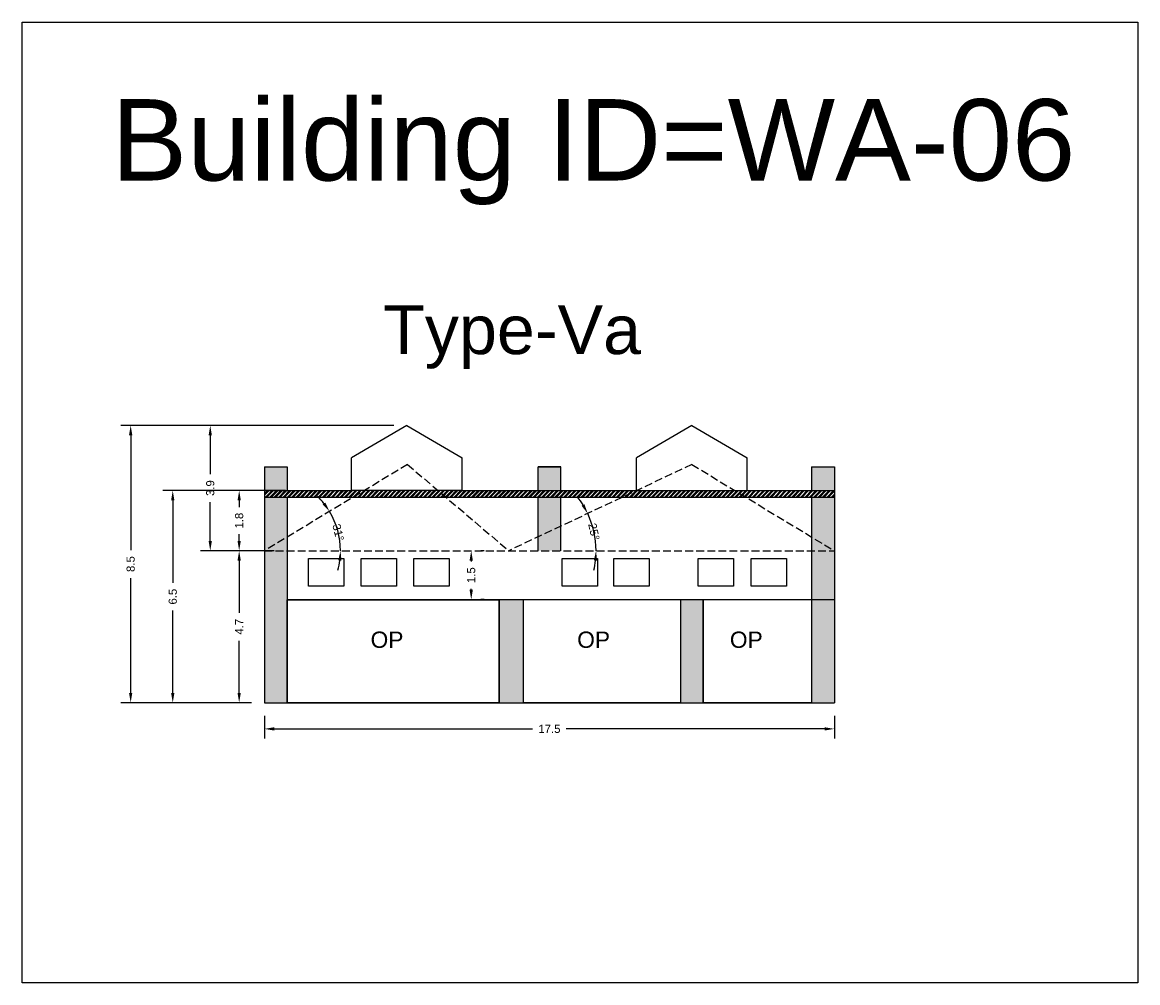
# Model space of a CAD drawing. Header units: metres. Extents: x 3416649 to 3417136, y -6712926 to -6712690.
# Tile 35 of 46: x 3416920 to 3416955, y -6712720 to -6712690. Entities that reach past the tile are written whole.
import ezdxf

# ---------------------------------------------------------------- set-up
doc = ezdxf.new("R2010")
doc.units = ezdxf.units.M
doc.linetypes.add('ACAD_ISO02W100', pattern=[15, 12, -3])
doc.layers.add('Dotted', color=7, linetype='ACAD_ISO02W100', plot=False)
doc.styles.get("Standard").update_dxf_attribs({"font": 'arial.ttf'})
doc.dimstyles.new('ISO-25', dxfattribs={"dimtxt": 0.25, "dimasz": 0.3, "dimexe": 0.3, "dimexo": 0.4, "dimgap": 0.2, "dimtad": 0, "dimdec": 1, "dimdsep": 46, "dimtxsty": 'Standard', "dimcen": 2.5, "dimadec": 0, "dimazin": 0, "dimtfac": 1, "dimtdec": 1, "dimtmove": 0, "dimatfit": 3, "dimfxl": 1, "dimarcsym": 0})

# ---------------------------------------------------------------- blocks, each defined once
blk = doc.blocks.new('*D48')
at = {"color": 0, "lineweight": -2, "transparency": 16777216}
for start, end in [(38.4695, 45.836), (360, 31.1031), (345.2671, 352.6336)]:
    blk.add_arc((3416927.876, -6712706.318), 2.335, start, end, dxfattribs=at)
at = {"color": 0, "transparency": 16777216}
for points in [[(3416929.745, -6712704.837), (3416929.663, -6712704.894), (3416929.875, -6712705.112)], [(3416930.142, -6712706.615), (3416930.242, -6712706.621), (3416930.211, -6712706.318)]]:
    blk.add_solid(points, dxfattribs=at)
at = {"layer": 'Defpoints', "color": 0, "transparency": 16777216}
for p in [(3416932.269, -6712703.668), (3416930.06, -6712705.492), (3416927.876, -6712706.318), (3416927.876, -6712706.318), (3416945.376, -6712706.318)]:
    blk.add_point(p, dxfattribs=at)
at = {"color": 0, "transparency": 16777216, "insert": (3416930.142, -6712705.756), "char_height": 0.25, "attachment_point": 5, "rotation": 283.9337}
blk.add_mtext('31°', dxfattribs=at)
blk = doc.blocks.new('*D49')
at = {"color": 0, "lineweight": -2, "transparency": 16777216}
for start, end in [(31.6389, 38.0521), (360, 25.2256), (347.1736, 353.5868)]:
    blk.add_arc((3416935.376, -6712706.318), 2.682, start, end, dxfattribs=at)
at = {"color": 0, "transparency": 16777216}
for points in [[(3416937.703, -6712704.888), (3416937.615, -6712704.936), (3416937.802, -6712705.176)], [(3416937.991, -6712706.615), (3416938.091, -6712706.621), (3416938.058, -6712706.318)]]:
    blk.add_solid(points, dxfattribs=at)
at = {"layer": 'Defpoints', "color": 0, "transparency": 16777216}
for p in [(3416941.001, -6712703.668), (3416937.943, -6712705.543), (3416927.876, -6712706.318), (3416935.376, -6712706.318), (3416945.376, -6712706.318)]:
    blk.add_point(p, dxfattribs=at)
at = {"color": 0, "transparency": 16777216, "insert": (3416937.993, -6712705.733), "char_height": 0.25, "attachment_point": 5, "rotation": 282.6128}
blk.add_mtext('25°', dxfattribs=at)
blk = doc.blocks.new('*D50')
at = {"color": 0, "lineweight": -2, "transparency": 16777216}
for p, q in [((3416927.876, -6712711.388), (3416927.876, -6712712.091)), ((3416945.376, -6712711.388), (3416945.376, -6712712.091)), ((3416928.176, -6712711.791), (3416936.112, -6712711.791)), ((3416945.076, -6712711.791), (3416937.14, -6712711.791))]:
    blk.add_line(p, q, dxfattribs=at)
at = {"color": 0, "transparency": 16777216}
for points in [[(3416928.176, -6712711.741), (3416928.176, -6712711.841), (3416927.876, -6712711.791)], [(3416945.076, -6712711.741), (3416945.076, -6712711.841), (3416945.376, -6712711.791)]]:
    blk.add_solid(points, dxfattribs=at)
at = {"layer": 'Defpoints', "color": 0, "transparency": 16777216}
for p in [(3416927.876, -6712710.988), (3416945.376, -6712710.988), (3416945.376, -6712711.791)]:
    blk.add_point(p, dxfattribs=at)
at = {"color": 0, "transparency": 16777216, "insert": (3416936.626, -6712711.791), "char_height": 0.25, "attachment_point": 5}
blk.add_mtext('17.5', dxfattribs=at)
blk = doc.blocks.new('*D51')
at = {"color": 0, "lineweight": -2, "transparency": 16777216}
for p, q in [((3416927.476, -6712706.318), (3416926.8, -6712706.318)), ((3416927.1, -6712706.618), (3416927.1, -6712708.221)), ((3416927.1, -6712710.688), (3416927.1, -6712709.086)), ((3416927.476, -6712710.988), (3416926.8, -6712710.988))]:
    blk.add_line(p, q, dxfattribs=at)
at = {"color": 0, "transparency": 16777216}
for points in [[(3416927.05, -6712706.618), (3416927.15, -6712706.618), (3416927.1, -6712706.318)], [(3416927.05, -6712710.688), (3416927.15, -6712710.688), (3416927.1, -6712710.988)]]:
    blk.add_solid(points, dxfattribs=at)
at = {"layer": 'Defpoints', "color": 0, "transparency": 16777216}
for p in [(3416927.1, -6712706.318), (3416927.876, -6712706.318), (3416927.876, -6712710.988)]:
    blk.add_point(p, dxfattribs=at)
at = {"color": 0, "transparency": 16777216, "insert": (3416927.1, -6712708.653), "char_height": 0.25, "attachment_point": 5, "rotation": 90}
blk.add_mtext('4.7', dxfattribs=at)
blk = doc.blocks.new('*D52')
at = {"color": 0, "lineweight": -2, "transparency": 16777216}
for p, q in [((3416928.525, -6712704.468), (3416926.8, -6712704.468)), ((3416927.1, -6712704.768), (3416927.1, -6712704.977)), ((3416927.1, -6712706.018), (3416927.1, -6712705.809)), ((3416927.476, -6712706.318), (3416926.8, -6712706.318))]:
    blk.add_line(p, q, dxfattribs=at)
at = {"color": 0, "transparency": 16777216}
for points in [[(3416927.05, -6712704.768), (3416927.15, -6712704.768), (3416927.1, -6712704.468)], [(3416927.05, -6712706.018), (3416927.15, -6712706.018), (3416927.1, -6712706.318)]]:
    blk.add_solid(points, dxfattribs=at)
at = {"layer": 'Defpoints', "color": 0, "transparency": 16777216}
for p in [(3416927.1, -6712704.468), (3416928.925, -6712704.468), (3416927.876, -6712706.318)]:
    blk.add_point(p, dxfattribs=at)
at = {"color": 0, "transparency": 16777216, "insert": (3416927.1, -6712705.393), "char_height": 0.25, "attachment_point": 5, "rotation": 90}
blk.add_mtext('1.8', dxfattribs=at)
blk = doc.blocks.new('*D53')
at = {"color": 0, "lineweight": -2, "transparency": 16777216}
for p, q in [((3416931.851, -6712702.468), (3416925.912, -6712702.468)), ((3416926.212, -6712702.768), (3416926.212, -6712703.966)), ((3416926.212, -6712706.018), (3416926.212, -6712704.821)), ((3416928.176, -6712706.318), (3416925.912, -6712706.318))]:
    blk.add_line(p, q, dxfattribs=at)
at = {"color": 0, "transparency": 16777216}
for points in [[(3416926.162, -6712702.768), (3416926.262, -6712702.768), (3416926.212, -6712702.468)], [(3416926.162, -6712706.018), (3416926.262, -6712706.018), (3416926.212, -6712706.318)]]:
    blk.add_solid(points, dxfattribs=at)
at = {"layer": 'Defpoints', "color": 0, "transparency": 16777216}
for p in [(3416926.212, -6712702.468), (3416932.251, -6712702.468), (3416928.576, -6712706.318)]:
    blk.add_point(p, dxfattribs=at)
at = {"color": 0, "transparency": 16777216, "insert": (3416926.212, -6712704.393), "char_height": 0.25, "attachment_point": 5, "rotation": 90}
blk.add_mtext('3.9', dxfattribs=at)
blk = doc.blocks.new('*D54')
at = {"color": 0, "lineweight": -2, "transparency": 16777216}
for p, q in [((3416928.525, -6712704.468), (3416924.76, -6712704.468)), ((3416925.06, -6712704.768), (3416925.06, -6712707.299)), ((3416925.06, -6712710.688), (3416925.06, -6712708.158)), ((3416927.476, -6712710.988), (3416924.76, -6712710.988))]:
    blk.add_line(p, q, dxfattribs=at)
at = {"color": 0, "transparency": 16777216}
for points in [[(3416925.01, -6712704.768), (3416925.11, -6712704.768), (3416925.06, -6712704.468)], [(3416925.01, -6712710.688), (3416925.11, -6712710.688), (3416925.06, -6712710.988)]]:
    blk.add_solid(points, dxfattribs=at)
at = {"layer": 'Defpoints', "color": 0, "transparency": 16777216}
for p in [(3416925.06, -6712704.468), (3416928.925, -6712704.468), (3416927.876, -6712710.988)]:
    blk.add_point(p, dxfattribs=at)
at = {"color": 0, "transparency": 16777216, "insert": (3416925.06, -6712707.728), "char_height": 0.25, "attachment_point": 5, "rotation": 90}
blk.add_mtext('6.5', dxfattribs=at)
blk = doc.blocks.new('*D55')
at = {"color": 0, "lineweight": -2, "transparency": 16777216}
for p, q in [((3416931.851, -6712702.468), (3416923.468, -6712702.468)), ((3416923.768, -6712702.768), (3416923.768, -6712706.3)), ((3416923.768, -6712710.688), (3416923.768, -6712707.157)), ((3416927.476, -6712710.988), (3416923.468, -6712710.988))]:
    blk.add_line(p, q, dxfattribs=at)
at = {"color": 0, "transparency": 16777216}
for points in [[(3416923.718, -6712702.768), (3416923.818, -6712702.768), (3416923.768, -6712702.468)], [(3416923.718, -6712710.688), (3416923.818, -6712710.688), (3416923.768, -6712710.988)]]:
    blk.add_solid(points, dxfattribs=at)
at = {"layer": 'Defpoints', "color": 0, "transparency": 16777216}
for p in [(3416923.768, -6712702.468), (3416932.251, -6712702.468), (3416927.876, -6712710.988)]:
    blk.add_point(p, dxfattribs=at)
at = {"color": 0, "transparency": 16777216, "insert": (3416923.768, -6712706.728), "char_height": 0.25, "attachment_point": 5, "rotation": 90}
blk.add_mtext('8.5', dxfattribs=at)
blk = doc.blocks.new('*D56')
at = {"color": 0, "lineweight": -2, "transparency": 16777216}
for p, q in [((3416934.625, -6712706.318), (3416934.525, -6712706.318)), ((3416934.225, -6712706.618), (3416934.225, -6712706.652)), ((3416934.225, -6712707.518), (3416934.225, -6712707.485)), ((3416934.625, -6712707.818), (3416934.525, -6712707.818))]:
    blk.add_line(p, q, dxfattribs=at)
at = {"color": 0, "transparency": 16777216}
for points in [[(3416934.175, -6712706.618), (3416934.275, -6712706.618), (3416934.225, -6712706.318)], [(3416934.175, -6712707.518), (3416934.275, -6712707.518), (3416934.225, -6712707.818)]]:
    blk.add_solid(points, dxfattribs=at)
at = {"layer": 'Defpoints', "color": 0, "transparency": 16777216}
for p in [(3416934.225, -6712706.318), (3416934.225, -6712706.318), (3416934.225, -6712707.818)]:
    blk.add_point(p, dxfattribs=at)
at = {"color": 0, "transparency": 16777216, "insert": (3416934.225, -6712707.068), "char_height": 0.25, "attachment_point": 5, "rotation": 90}
blk.add_mtext('1.5', dxfattribs=at)

msp = doc.modelspace()

# ---------------------------------------------------------------- hatches: boundary and pattern name
h = msp.add_hatch(color=256)
h.dxf.hatch_style = 1
h.paths.add_polyline_path([(3416936.976, -6712705.565), (3416936.276, -6712705.894), (3416936.276, -6712706.318), (3416936.976, -6712706.318)])
h.paths.add_polyline_path([(3416936.976, -6712704.668), (3416936.276, -6712704.668), (3416936.276, -6712705.894), (3416936.976, -6712705.565)])
h.paths.add_polyline_path([(3416936.976, -6712703.745), (3416936.276, -6712703.745), (3416936.276, -6712704.468), (3416936.976, -6712704.468)])
h.paths.add_polyline_path([(3416945.376, -6712704.668), (3416944.676, -6712704.668), (3416944.676, -6712705.894), (3416945.376, -6712706.318)])
h.paths.add_polyline_path([(3416944.676, -6712705.894), (3416944.676, -6712706.318), (3416945.376, -6712706.318)], flags=17)
h.paths.add_polyline_path([(3416945.376, -6712703.745), (3416944.676, -6712703.745), (3416944.676, -6712704.468), (3416945.376, -6712704.468)])
h.paths.add_polyline_path([(3416928.576, -6712703.745), (3416927.876, -6712703.745), (3416927.876, -6712704.468), (3416928.576, -6712704.468)])
h.paths.add_polyline_path([(3416928.576, -6712704.668), (3416927.876, -6712704.668), (3416927.876, -6712706.318), (3416928.576, -6712705.896)])
h.paths.add_polyline_path([(3416928.576, -6712705.896), (3416927.876, -6712706.318), (3416928.576, -6712706.318)], flags=17)
h = msp.add_hatch()
h.set_pattern_fill('ANSI32', color=256, scale=0.01)
h.set_pattern_definition([(45, (-65.47997, 0), (-0.067351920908, 0.067351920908), []), (45, (-65.43507, 0), (-0.067351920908, 0.067351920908), [])])
h.paths.add_polyline_path([(3416942.322, -6712704.468), (3416939.303, -6712704.468), (3416938.878, -6712704.668), (3416942.652, -6712704.668)])
h.paths.add_polyline_path([(3416945.376, -6712704.468), (3416942.701, -6712704.468), (3416942.322, -6712704.468), (3416942.652, -6712704.668), (3416945.376, -6712704.668)])
h.paths.add_polyline_path([(3416939.301, -6712704.469), (3416939.301, -6712704.468), (3416933.951, -6712704.468), (3416933.207, -6712704.468), (3416933.441, -6712704.668), (3416938.878, -6712704.668)])
h.paths.add_polyline_path([(3416933.207, -6712704.468), (3416930.942, -6712704.468), (3416930.611, -6712704.668), (3416933.441, -6712704.668)])
h.paths.add_polyline_path([(3416930.942, -6712704.468), (3416930.551, -6712704.468), (3416927.876, -6712704.468), (3416927.876, -6712704.668), (3416930.611, -6712704.668)])
h = msp.add_hatch(color=256)
h.dxf.hatch_style = 1
h.paths.add_polyline_path([(3416928.576, -6712706.318), (3416927.876, -6712706.318), (3416927.876, -6712710.988), (3416928.576, -6712710.988)])
h.paths.add_polyline_path([(3416945.376, -6712707.818), (3416944.676, -6712707.818), (3416944.676, -6712710.988), (3416945.376, -6712710.988)])
h.paths.add_polyline_path([(3416945.376, -6712706.318), (3416944.676, -6712706.318), (3416944.676, -6712707.818), (3416945.376, -6712707.818)])
h = msp.add_hatch(color=256)
h.dxf.hatch_style = 1
h.paths.add_polyline_path([(3416941.351, -6712707.818), (3416940.651, -6712707.818), (3416940.651, -6712710.988), (3416941.351, -6712710.988)])
h.paths.add_polyline_path([(3416935.085, -6712710.988), (3416935.835, -6712710.988), (3416935.835, -6712707.818), (3416935.085, -6712707.818)])

# ---------------------------------------------------------------- linework, layer by layer
for p, q in [((3416935.085, -6712710.988), (3416935.085, -6712707.818)), ((3416935.835, -6712710.988), (3416935.835, -6712707.818))]:
    msp.add_line(p, q)
for points in [[(3416920.44, -6712690.082), (3416954.691, -6712690.082), (3416954.691, -6712719.589), (3416920.44, -6712719.589)], [(3416929.227, -6712706.56), (3416930.311, -6712706.56), (3416930.311, -6712707.403), (3416929.227, -6712707.403)], [(3416930.845, -6712706.56), (3416931.93, -6712706.56), (3416931.93, -6712707.403), (3416930.845, -6712707.403)], [(3416932.463, -6712706.56), (3416933.548, -6712706.56), (3416933.548, -6712707.403), (3416932.463, -6712707.403)], [(3416937.017, -6712706.56), (3416938.101, -6712706.56), (3416938.101, -6712707.403), (3416937.017, -6712707.403)], [(3416938.604, -6712706.56), (3416939.689, -6712706.56), (3416939.689, -6712707.403), (3416938.604, -6712707.403)], [(3416941.196, -6712706.56), (3416942.28, -6712706.56), (3416942.28, -6712707.403), (3416941.196, -6712707.403)], [(3416942.82, -6712706.56), (3416943.905, -6712706.56), (3416943.905, -6712707.403), (3416942.82, -6712707.403)], [(3416928.576, -6712707.828), (3416935.085, -6712707.828), (3416935.085, -6712710.988), (3416928.576, -6712710.988)], [(3416935.835, -6712707.818), (3416940.651, -6712707.818), (3416940.651, -6712710.988), (3416935.835, -6712710.988)], [(3416941.351, -6712707.818), (3416944.676, -6712707.818), (3416944.676, -6712710.988), (3416941.351, -6712710.988)]]:
    msp.add_lwpolyline(points, close=True)
for points in [[(3416932.251, -6712702.468), (3416930.551, -6712703.468)], [(3416932.251, -6712702.468), (3416933.951, -6712703.468)], [(3416941.001, -6712702.468), (3416939.301, -6712703.468)], [(3416941.001, -6712702.468), (3416942.701, -6712703.468)], [(3416930.551, -6712704.468), (3416930.551, -6712703.468)], [(3416933.951, -6712704.468), (3416933.951, -6712703.468)], [(3416939.301, -6712704.468), (3416939.301, -6712703.468)], [(3416942.701, -6712704.468), (3416942.701, -6712703.468)], [(3416927.876, -6712703.745), (3416927.876, -6712710.988)], [(3416927.876, -6712703.745), (3416928.576, -6712703.745)], [(3416928.576, -6712703.745), (3416928.576, -6712704.468)], [(3416936.976, -6712703.745), (3416936.276, -6712703.745)], [(3416936.276, -6712703.745), (3416936.976, -6712703.745)], [(3416936.276, -6712704.468), (3416936.276, -6712703.745)], [(3416936.976, -6712704.468), (3416936.976, -6712703.745)], [(3416944.676, -6712703.745), (3416944.676, -6712704.468)], [(3416944.676, -6712703.745), (3416945.376, -6712703.745)], [(3416945.376, -6712703.745), (3416945.376, -6712710.988)], [(3416927.876, -6712704.468), (3416930.551, -6712704.468)], [(3416933.951, -6712704.468), (3416930.551, -6712704.468)], [(3416933.951, -6712704.468), (3416939.301, -6712704.468)], [(3416939.301, -6712704.468), (3416942.701, -6712704.468)], [(3416942.701, -6712704.468), (3416945.376, -6712704.468)], [(3416927.876, -6712704.668), (3416945.376, -6712704.668)], [(3416928.576, -6712704.668), (3416928.576, -6712710.988)], [(3416936.276, -6712706.318), (3416936.276, -6712704.668)], [(3416936.976, -6712706.318), (3416936.976, -6712704.668)], [(3416944.676, -6712704.668), (3416944.676, -6712710.988)], [(3416928.576, -6712707.818), (3416945.376, -6712707.818)], [(3416940.651, -6712707.818), (3416940.651, -6712710.988)], [(3416941.351, -6712707.818), (3416941.351, -6712710.988)], [(3416927.876, -6712710.988), (3416945.376, -6712710.988)]]:
    msp.add_lwpolyline(points)
at = {"layer": 'Dotted', "ltscale": 0.02}
for points in [[(3416932.269, -6712703.668), (3416927.876, -6712706.318)], [(3416932.269, -6712703.668), (3416935.376, -6712706.318)], [(3416941.001, -6712703.668), (3416935.376, -6712706.318)], [(3416941.001, -6712703.668), (3416945.376, -6712706.318)], [(3416927.876, -6712706.318), (3416945.376, -6712706.318)]]:
    msp.add_lwpolyline(points, dxfattribs=at)

# ---------------------------------------------------------------- texts
at = {"attachment_point": 1}
for s, heights, insert, char_height in [('Building ID=WA-06', [0.517], (3416923.174, -6712692.443), 2.5), ('Type-Va ', [0.517], (3416931.521, -6712698.777), 1.5), ('OP', [0], (3416931.135, -6712708.801), 0.5), ('OP', [0], (3416937.479, -6712708.801), 0.5), ('OP', [0], (3416942.168, -6712708.801), 0.5)]:
    msp.add_mtext_dynamic_manual_height_columns(s, width=67.86454, gutter_width=12.5, heights=heights, dxfattribs=dict(at, insert=insert, char_height=char_height))

# ---------------------------------------------------------------- dimensions: what is measured, and where the dimension line sits
for base, p1, p2, picture, middle in [((3416923.768, -6712702.468), (3416927.876, -6712710.988), (3416932.251, -6712702.468), '*D55', (3416923.768, -6712706.728)), ((3416926.211837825, -6712702.468367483), (3416928.576086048, -6712706.318367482), (3416932.251086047, -6712702.468367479), '*D53', (3416926.211837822, -6712704.393367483)), ((3416925.06, -6712704.468), (3416927.876, -6712710.988), (3416928.925, -6712704.468), '*D54', (3416925.06, -6712707.728)), ((3416927.099861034, -6712704.468367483), (3416927.876086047, -6712706.318367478), (3416928.925235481, -6712704.468367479), '*D52', (3416927.099861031, -6712705.393367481)), ((3416927.1, -6712706.318), (3416927.876, -6712710.988), (3416927.876, -6712706.318), '*D51', (3416927.1, -6712708.653))]:
    dim = msp.add_linear_dim(base=base, p1=p1, p2=p2, angle=90, dimstyle='ISO-25')
    dim.commit()
    dim.dimension.update_dxf_attribs({"geometry": picture, "text_midpoint": middle})
for base, line1, picture, middle in [((3416930.06, -6712705.492), ((3416932.269, -6712703.668), (3416927.876, -6712706.318)), '*D48', (3416930.142, -6712705.756)), ((3416937.943, -6712705.543), ((3416941.001, -6712703.668), (3416935.376, -6712706.318)), '*D49', (3416937.993, -6712705.733))]:
    dim = msp.add_angular_dim_2l(base=base, line1=line1, line2=((3416927.876, -6712706.318), (3416945.376, -6712706.318)), dimstyle='ISO-25')
    dim.commit()
    dim.dimension.update_dxf_attribs({"geometry": picture, "text_midpoint": middle, "dimtype": 162})
dim = msp.add_linear_dim(base=(3416934.225, -6712706.318), p1=(3416934.225, -6712707.818), p2=(3416934.225, -6712706.318), angle=90, dimstyle='ISO-25')
dim.commit()
dim.dimension.update_dxf_attribs({"geometry": '*D56', "text_midpoint": (3416934.225, -6712707.068), "dimtype": 160})
dim = msp.add_linear_dim(base=(3416945.376, -6712711.791), p1=(3416927.876, -6712710.988), p2=(3416945.376, -6712710.988), dimstyle='ISO-25')
dim.commit()
dim.dimension.update_dxf_attribs({"geometry": '*D50', "text_midpoint": (3416936.626, -6712711.791)})

doc.saveas('drawing.dxf')
